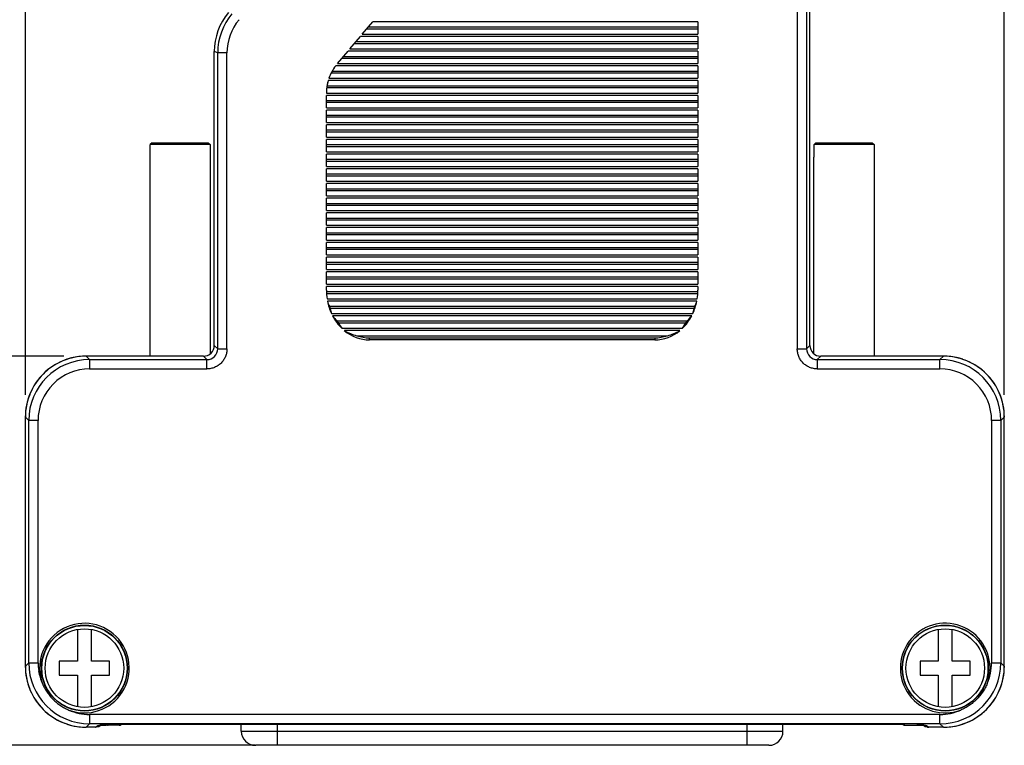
# Model space of a CAD drawing. Header units: inches. Extents: x 0 to 22, y 0 to 17.
# Tile 8 of 17: x 8.7 to 11.5, y 9.5 to 11.5. Entities that reach past the tile are written whole.
import ezdxf

# ---------------------------------------------------------------- set-up
doc = ezdxf.new("R2010")
doc.units = ezdxf.units.IN
doc.header["$LTSCALE"] = 1.21
doc.header["$MEASUREMENT"] = 0
doc.layers.get('0').update_dxf_attribs({"linetype": 'CONTINUOUS'})
doc.layers.add('DIMENSIONS', color=7, linetype='CONTINUOUS')
doc.styles.get("Standard").update_dxf_attribs({"font": 'txt', "width": 0.8})
doc.dimstyles.new('DIMSTYLE_1', dxfattribs={"dimtxt": 0.125, "dimasz": 0.18, "dimexe": 0.18, "dimexo": 0.0625, "dimgap": 0.09, "dimtad": 0, "dimtih": 1, "dimtoh": 1, "dimdec": 3, "dimzin": 4, "dimdsep": 46, "dimtxsty": 'STANDARD', "dimblk": '_FILLED', "dimblk1": '_FILLED', "dimblk2": '_FILLED', "dimcen": 0.09, "dimadec": 0, "dimazin": 0, "dimtp": 0.01, "dimtm": 0.01, "dimtfac": 1, "dimtdec": 3, "dimtofl": 0, "dimtmove": 0, "dimatfit": 3, "dimldrblk": '_FILLED', "dimfxl": 1, "dimtolj": 1, "dimtzin": 4, "dimarcsym": 0})

# ---------------------------------------------------------------- blocks, each defined once
blk = doc.blocks.new('_FILLED')
at = {"color": 0, "linetype": 'BYBLOCK'}
blk.add_solid([(0, 0), (-1, 0.174), (-1, -0.174)], dxfattribs=at)
blk = doc.blocks.new('*D3')
at = {"layer": 'DIMENSIONS', "color": 2, "linetype": 'CONTINUOUS'}
for p, q in [((8.7431, 10.4595), (8.7431, 13.2648)), ((11.4737, 10.4595), (11.4737, 13.2648)), ((8.7431, 13.1398), (9.3834, 13.1398)), ((11.4737, 13.1398), (10.8334, 13.1398))]:
    blk.add_line(p, q, dxfattribs=at)
at = {"layer": 'DIMENSIONS', "color": 2, "linetype": 'CONTINUOUS', "xscale": 0.18, "yscale": 0.18, "zscale": 0.18}
for p, rotation in [((8.7431, 13.1398), 180), ((11.4737, 13.1398), 359.9999999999)]:
    blk.add_blockref('_FILLED', p, dxfattribs=dict(at, rotation=rotation))
at = {"layer": 'DIMENSIONS', "color": 2, "linetype": 'CONTINUOUS', "insert": (10.1084, 13.2023), "char_height": 0.125, "width": 1.325, "attachment_point": 2, "line_spacing_factor": 0.9}
blk.add_mtext('2.731{\\Ftxt.shx;\\W1.000000;\\H0.125000; }[69.36]', dxfattribs=at)
blk = doc.blocks.new('*D4')
at = {"layer": 'DIMENSIONS', "color": 2, "linetype": 'CONTINUOUS'}
for p, q in [((8.8505, 10.5669), (7.8681, 10.5669)), ((7.9931, 10.5669), (7.9931, 10.1493)), ((7.9931, 9.4817), (7.9931, 9.8993)), ((9.3829, 9.4817), (7.8681, 9.4817))]:
    blk.add_line(p, q, dxfattribs=at)
at = {"layer": 'DIMENSIONS', "color": 2, "linetype": 'CONTINUOUS', "xscale": 0.18, "yscale": 0.18, "zscale": 0.18}
for p, rotation in [((7.9931, 10.5669), 90), ((7.9931, 9.4817), 269.9999999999)]:
    blk.add_blockref('_FILLED', p, dxfattribs=dict(at, rotation=rotation))
at = {"layer": 'DIMENSIONS', "color": 2, "linetype": 'CONTINUOUS', "insert": (7.9931, 10.0868), "char_height": 0.125, "width": 1.325, "attachment_point": 2, "line_spacing_factor": 0.9}
blk.add_mtext('1.085{\\Ftxt.shx;\\W1.000000;\\H0.125000; }[27.56]', dxfattribs=at)

msp = doc.modelspace()

# ---------------------------------------------------------------- linework, layer by layer
at = {"color": 6, "linetype": 'CONTINUOUS'}
for p, q in [((10.8963, 12.2014), (10.8963, 10.5873)), ((10.9222, 12.2014), (10.9222, 10.5873)), ((10.9317, 10.5968), (10.9317, 12.211)), ((9.683, 11.4648), (9.712, 11.4993)), ((9.7, 11.485), (10.6189, 11.485)), ((10.6189, 11.4993), (9.712, 11.4993)), ((10.6189, 11.4993), (10.6189, 11.4648)), ((9.6486, 11.4238), (9.6776, 11.4583)), ((10.6189, 11.4583), (9.6776, 11.4583)), ((9.683, 11.4648), (10.6189, 11.4648)), ((10.6189, 11.479), (9.695, 11.479)), ((10.6189, 11.4583), (10.6189, 11.4238)), ((10.6189, 11.438), (9.6606, 11.438)), ((9.6656, 11.444), (10.6189, 11.444)), ((9.2701, 10.5968), (9.2701, 11.4161)), ((9.2796, 11.4127), (9.2701, 11.4161)), ((9.2701, 11.4161), (9.2701, 11.4161)), ((9.2796, 10.5873), (9.2796, 11.4127)), ((9.3055, 11.4127), (9.2796, 11.4127)), ((9.3055, 10.5873), (9.3055, 11.4127)), ((9.6142, 11.3828), (9.6432, 11.4173)), ((9.6312, 11.403), (10.6189, 11.403)), ((10.6189, 11.4173), (9.6432, 11.4173)), ((9.6486, 11.4238), (10.6189, 11.4238)), ((10.6189, 11.4173), (10.6189, 11.3828)), ((10.6189, 11.3763), (9.6089, 11.3763)), ((9.6142, 11.3828), (10.6189, 11.3828)), ((10.6189, 11.397), (9.6262, 11.397)), ((10.6189, 11.3763), (10.6189, 11.3418)), ((10.6189, 11.356), (9.5959, 11.356)), ((9.5991, 11.362), (10.6189, 11.362)), ((10.6189, 11.315), (9.5836, 11.315)), ((9.5845, 11.321), (10.6189, 11.321)), ((10.6189, 11.3353), (9.5877, 11.3353)), ((9.5898, 11.3418), (10.6189, 11.3418)), ((10.6189, 11.3353), (10.6189, 11.3008)), ((9.5829, 11.3008), (10.6189, 11.3008)), ((9.5829, 11.2598), (9.5829, 11.2943)), ((10.6189, 11.2943), (9.5829, 11.2943)), ((10.6189, 11.2943), (10.6189, 11.2598)), ((9.5829, 11.28), (10.6189, 11.28)), ((10.6189, 11.274), (9.5829, 11.274)), ((9.5829, 11.2598), (10.6189, 11.2598)), ((9.5829, 11.2188), (9.5829, 11.2533)), ((10.6189, 11.2533), (9.5829, 11.2533)), ((9.5829, 11.239), (10.6189, 11.239)), ((10.6189, 11.233), (9.5829, 11.233)), ((10.6189, 11.2533), (10.6189, 11.2188)), ((9.5829, 11.2188), (10.6189, 11.2188)), ((9.5829, 11.1778), (9.5829, 11.2123)), ((10.6189, 11.2123), (9.5829, 11.2123)), ((10.6189, 11.2123), (10.6189, 11.1778)), ((9.5829, 11.198), (10.6189, 11.198)), ((10.6189, 11.192), (9.5829, 11.192)), ((9.5829, 11.1778), (10.6189, 11.1778)), ((9.5829, 11.1368), (9.5829, 11.1713)), ((10.6189, 11.1713), (9.5829, 11.1713)), ((9.5829, 11.157), (10.6189, 11.157)), ((10.6189, 11.151), (9.5829, 11.151)), ((10.6189, 11.1713), (10.6189, 11.1368)), ((9.5829, 11.1368), (10.6189, 11.1368)), ((9.5829, 11.0958), (9.5829, 11.1303)), ((10.6189, 11.1303), (9.5829, 11.1303)), ((10.6189, 11.1303), (10.6189, 11.0958)), ((9.5829, 11.116), (10.6189, 11.116)), ((10.6189, 11.11), (9.5829, 11.11)), ((9.5829, 11.0958), (10.6189, 11.0958)), ((9.5829, 11.0548), (9.5829, 11.0893)), ((10.6189, 11.0893), (9.5829, 11.0893)), ((9.5829, 11.075), (10.6189, 11.075)), ((10.6189, 11.069), (9.5829, 11.069)), ((10.6189, 11.0893), (10.6189, 11.0548)), ((9.5829, 11.0548), (10.6189, 11.0548)), ((9.5829, 11.0138), (9.5829, 11.0483)), ((10.6189, 11.0483), (9.5829, 11.0483)), ((10.6189, 11.0483), (10.6189, 11.0138)), ((9.5829, 11.034), (10.6189, 11.034)), ((10.6189, 11.028), (9.5829, 11.028)), ((9.5829, 11.0138), (10.6189, 11.0138)), ((9.5829, 10.9728), (9.5829, 11.0073)), ((10.6189, 11.0073), (9.5829, 11.0073)), ((9.5829, 10.993), (10.6189, 10.993)), ((10.6189, 10.987), (9.5829, 10.987)), ((10.6189, 11.0073), (10.6189, 10.9728)), ((9.5829, 10.9728), (10.6189, 10.9728)), ((9.5829, 10.9318), (9.5829, 10.9663)), ((10.6189, 10.9663), (9.5829, 10.9663)), ((10.6189, 10.9663), (10.6189, 10.9318)), ((9.5829, 10.952), (10.6189, 10.952)), ((10.6189, 10.946), (9.5829, 10.946)), ((9.5829, 10.9318), (10.6189, 10.9318)), ((9.5829, 10.8908), (9.5829, 10.9253)), ((10.6189, 10.9253), (9.5829, 10.9253)), ((9.5829, 10.911), (10.6189, 10.911)), ((10.6189, 10.905), (9.5829, 10.905)), ((10.6189, 10.9253), (10.6189, 10.8908)), ((9.5829, 10.8908), (10.6189, 10.8908)), ((9.5829, 10.8498), (9.5829, 10.8843)), ((10.6189, 10.8843), (9.5829, 10.8843)), ((10.6189, 10.8843), (10.6189, 10.8498)), ((9.5829, 10.87), (10.6189, 10.87)), ((10.6189, 10.864), (9.5829, 10.864)), ((9.5829, 10.8498), (10.6189, 10.8498)), ((9.5829, 10.8088), (9.5829, 10.8433)), ((10.6189, 10.8433), (9.5829, 10.8433)), ((9.5829, 10.829), (10.6189, 10.829)), ((10.6189, 10.823), (9.5829, 10.823)), ((10.6189, 10.8433), (10.6189, 10.8088)), ((9.5829, 10.8088), (10.6189, 10.8088)), ((9.5829, 10.7678), (9.5829, 10.8023)), ((10.6189, 10.8023), (9.5829, 10.8023)), ((10.6189, 10.8023), (10.6189, 10.7678)), ((9.5829, 10.788), (10.6189, 10.788)), ((10.6189, 10.782), (9.5829, 10.782)), ((9.5829, 10.7678), (10.6189, 10.7678)), ((9.5829, 10.7508), (9.5829, 10.7613)), ((10.6189, 10.7613), (9.5829, 10.7613)), ((9.5832, 10.747), (10.6186, 10.747)), ((10.6181, 10.741), (9.5837, 10.741)), ((10.6189, 10.7613), (10.6189, 10.7508)), ((9.5847, 10.7268), (10.6171, 10.7268)), ((10.616, 10.7203), (9.5858, 10.7203)), ((9.5912, 10.706), (10.6106, 10.706)), ((10.6084, 10.7), (9.5934, 10.7)), ((9.597, 10.6858), (10.6048, 10.6858)), ((10.6017, 10.6793), (9.6001, 10.6793)), ((9.6128, 10.665), (10.589, 10.665)), ((10.5841, 10.659), (9.6177, 10.659)), ((9.6257, 10.6448), (10.5761, 10.6448)), ((10.5689, 10.6383), (9.6329, 10.6383)), ((9.668, 10.624), (10.5338, 10.624)), ((9.7029, 10.6123), (9.7029, 10.618)), ((9.7029, 10.618), (10.4989, 10.618)), ((10.4989, 10.6123), (9.7029, 10.6123)), ((10.4989, 10.618), (10.4989, 10.6123)), ((9.2701, 10.5968), (9.2796, 10.5873)), ((9.2701, 10.5968), (9.2701, 10.5968)), ((9.2796, 10.5873), (9.3055, 10.5873)), ((10.8963, 10.5873), (10.9222, 10.5873)), ((10.9222, 10.5873), (10.9317, 10.5968)), ((10.9317, 10.5968), (10.9317, 10.5968)), ((8.913, 10.5669), (8.913, 10.5669)), ((8.913, 10.5669), (8.9225, 10.5573)), ((9.2401, 10.5669), (8.913, 10.5669)), ((8.9225, 10.5573), (8.9225, 10.5314)), ((8.9225, 10.5573), (9.2497, 10.5573)), ((9.2401, 10.5669), (9.2401, 10.5669)), ((9.2497, 10.5573), (9.2401, 10.5669)), ((9.2497, 10.5314), (9.2497, 10.5573)), ((10.9617, 10.5669), (10.9521, 10.5573)), ((10.9521, 10.5573), (11.2943, 10.5573)), ((10.9521, 10.5573), (10.9521, 10.5314)), ((11.3038, 10.5669), (10.9617, 10.5669)), ((10.9617, 10.5669), (10.9617, 10.5669)), ((11.2943, 10.5573), (11.3038, 10.5669)), ((11.2943, 10.5314), (11.2943, 10.5573)), ((11.3038, 10.5669), (11.3038, 10.5669)), ((8.9225, 10.5314), (9.2497, 10.5314)), ((10.9521, 10.5314), (11.2943, 10.5314)), ((8.7431, 9.7021), (8.7431, 10.397)), ((8.7526, 10.3874), (8.7431, 10.397)), ((8.7431, 10.397), (8.7431, 10.397)), ((8.7526, 9.7117), (8.7526, 10.3874)), ((8.7785, 10.3874), (8.7526, 10.3874)), ((8.7785, 9.7117), (8.7785, 10.3874)), ((11.4642, 10.3874), (11.4383, 10.3874)), ((11.4383, 10.3874), (11.4383, 9.7117)), ((11.4737, 10.397), (11.4642, 10.3874)), ((11.4642, 10.3874), (11.4642, 9.7117)), ((11.4737, 10.397), (11.4737, 10.397)), ((11.4737, 9.7021), (11.4737, 10.397)), ((8.7431, 9.7021), (8.7526, 9.7117)), ((8.7431, 9.7021), (8.7431, 9.7021)), ((8.7526, 9.7117), (8.7785, 9.7117)), ((11.4383, 9.7117), (11.4642, 9.7117)), ((11.4642, 9.7117), (11.4737, 9.7021)), ((11.4737, 9.7021), (11.4737, 9.7021)), ((11.4336, 9.6886), (11.426, 9.6536)), ((11.2943, 9.5677), (8.9225, 9.5677)), ((8.9225, 9.5677), (8.9225, 9.5418)), ((11.2943, 9.5418), (11.2943, 9.5677)), ((8.9225, 9.5418), (8.913, 9.5322)), ((8.9386, 9.5322), (8.913, 9.5322)), ((8.913, 9.5322), (8.913, 9.5322)), ((11.2943, 9.5418), (8.9225, 9.5418)), ((8.9386, 9.5322), (8.9451, 9.537)), ((8.9386, 9.5322), (8.9386, 9.5322)), ((8.9488, 9.5373), (8.9446, 9.5342)), ((8.9457, 9.5352), (8.9446, 9.5342)), ((8.9454, 9.534), (8.9446, 9.534)), ((8.9451, 9.537), (8.947, 9.5372)), ((8.9454, 9.5348), (8.9454, 9.534)), ((8.9461, 9.5346), (8.9454, 9.534)), ((8.9471, 9.5372), (8.9469, 9.5372)), ((8.947, 9.5372), (8.9484, 9.5373)), ((8.9506, 9.5374), (8.951, 9.5374)), ((8.9513, 9.5359), (8.9524, 9.5369)), ((8.9513, 9.5359), (8.9525, 9.5368)), ((8.9524, 9.5369), (8.9519, 9.5374)), ((8.953, 9.5375), (8.9524, 9.5369)), ((8.9541, 9.5375), (8.9565, 9.5375)), ((8.9565, 9.5375), (8.962, 9.5376)), ((8.962, 9.5376), (8.9682, 9.5377)), ((9.0045, 9.5377), (8.9682, 9.5377)), ((8.972, 9.5377), (8.9741, 9.5377)), ((8.9741, 9.5377), (8.9741, 9.5377)), ((9.0045, 9.5377), (9.0089, 9.5409)), ((9.0045, 9.5377), (9.0045, 9.5377)), ((9.0089, 9.5409), (11.1929, 9.5409)), ((9.0096, 9.5409), (9.0089, 9.5409)), ((9.0102, 9.541), (9.0096, 9.5409)), ((9.0116, 9.5406), (9.0105, 9.5397)), ((9.0117, 9.5405), (9.0105, 9.5397)), ((9.3454, 9.5211), (9.3454, 9.5409)), ((9.4454, 9.5409), (9.4454, 9.4817)), ((10.7564, 9.4817), (10.7564, 9.5409)), ((10.8564, 9.5211), (10.8564, 9.5409)), ((11.1913, 9.5397), (11.1901, 9.5405)), ((11.1902, 9.5406), (11.1913, 9.5397)), ((11.1922, 9.5409), (11.1918, 9.541)), ((11.1929, 9.5409), (11.1922, 9.5409)), ((11.1929, 9.5409), (11.1973, 9.5377)), ((11.1973, 9.5377), (11.2336, 9.5377)), ((11.1973, 9.5377), (11.1973, 9.5377)), ((11.2277, 9.5377), (11.2277, 9.5377)), ((11.2277, 9.5377), (11.2298, 9.5377)), ((11.2336, 9.5377), (11.2398, 9.5376)), ((11.2494, 9.5369), (11.2488, 9.5375)), ((11.2493, 9.537), (11.2505, 9.5359)), ((11.2499, 9.5374), (11.2494, 9.5369)), ((11.2494, 9.5369), (11.2505, 9.5359)), ((11.2572, 9.5342), (11.253, 9.5373)), ((11.2533, 9.5373), (11.2548, 9.5372)), ((11.2542, 9.5372), (11.2545, 9.5372)), ((11.2552, 9.5372), (11.2567, 9.537)), ((11.2564, 9.534), (11.2557, 9.5346)), ((11.2564, 9.534), (11.2564, 9.5349)), ((11.2572, 9.534), (11.2564, 9.534)), ((11.2567, 9.537), (11.2632, 9.5322)), ((11.3038, 9.5322), (11.2632, 9.5322)), ((11.2632, 9.5322), (11.2632, 9.5322)), ((11.3038, 9.5322), (11.2943, 9.5418)), ((11.3038, 9.5322), (11.3038, 9.5322)), ((9.3454, 9.5211), (10.8564, 9.5211)), ((10.817, 9.4817), (9.3847, 9.4817))]:
    msp.add_line(p, q, dxfattribs=at)
at = {"color": 7, "linetype": 'CONTINUOUS'}
for p, q in [((9.5829, 11.3018), (9.5829, 11.3008)), ((9.0964, 11.1621), (9.0913, 11.1571)), ((9.0913, 11.1221), (9.0913, 11.1571)), ((9.2585, 11.1571), (9.0913, 11.1571)), ((9.0964, 11.1621), (9.2534, 11.1621)), ((9.2534, 11.1621), (9.2585, 11.1571)), ((9.2585, 11.1571), (9.2585, 11.1221)), ((10.9484, 11.1621), (10.9433, 11.1571)), ((11.1105, 11.1571), (10.9433, 11.1571)), ((10.9433, 11.1221), (10.9433, 11.1571)), ((10.9484, 11.1621), (11.1054, 11.1621)), ((11.1054, 11.1621), (11.1105, 11.1571)), ((11.1105, 11.1571), (11.1105, 11.1221)), ((9.0899, 11.1221), (9.0899, 10.5671)), ((9.0899, 11.1221), (9.0913, 11.1221)), ((9.2585, 11.1221), (9.2599, 11.1221)), ((9.2599, 10.5747), (9.2599, 11.1221)), ((10.9419, 11.1221), (10.9433, 11.1221)), ((10.9419, 11.1221), (10.9419, 10.5747)), ((11.1105, 11.1221), (11.1119, 11.1221)), ((11.1119, 10.5671), (11.1119, 11.1221)), ((9.2401, 10.5671), (9.2437, 10.5671)), ((10.9581, 10.5671), (10.9617, 10.5671)), ((8.8884, 9.8048), (8.8884, 9.7165)), ((8.9274, 9.7165), (8.9274, 9.8048)), ((11.2894, 9.8048), (11.2894, 9.7165)), ((11.3284, 9.7165), (11.3284, 9.8048)), ((8.8379, 9.7165), (8.8379, 9.6775)), ((8.8884, 9.7165), (8.8379, 9.7165)), ((8.9779, 9.7165), (8.9274, 9.7165)), ((8.9779, 9.6775), (8.9779, 9.7165)), ((11.2894, 9.7165), (11.2389, 9.7165)), ((11.2389, 9.7165), (11.2389, 9.6775)), ((11.3789, 9.7165), (11.3284, 9.7165)), ((11.3789, 9.6775), (11.3789, 9.7165)), ((8.8379, 9.6775), (8.8884, 9.6775)), ((8.8884, 9.6775), (8.8884, 9.5893)), ((8.9274, 9.5893), (8.9274, 9.6775)), ((8.9274, 9.6775), (8.9779, 9.6775)), ((11.2389, 9.6775), (11.2894, 9.6775)), ((11.2894, 9.6775), (11.2894, 9.5893)), ((11.3284, 9.6775), (11.3789, 9.6775)), ((11.3284, 9.5893), (11.3284, 9.6775))]:
    msp.add_line(p, q, dxfattribs=at)
at = {"color": 6, "linetype": 'CONTINUOUS'}
for points in [[(8.9469, 9.5372), (8.9469, 9.5372), (8.9475, 9.5372), (8.9486, 9.5373)], [(8.9486, 9.5373), (8.9501, 9.5374), (8.952, 9.5374), (8.9541, 9.5375)], [(11.2398, 9.5376), (11.2452, 9.5375), (11.2476, 9.5375)], [(11.2476, 9.5375), (11.2497, 9.5374), (11.2516, 9.5374), (11.2531, 9.5373), (11.2542, 9.5372)]]:
    msp.add_lwpolyline(points, dxfattribs=at)
for centre, radius in [((8.9079, 9.697), 0.12), ((8.9079, 9.697), 0.1189), ((11.3089, 9.697), 0.12), ((11.3089, 9.697), 0.1192)]:
    msp.add_circle(centre, radius, dxfattribs=at)
at = {"color": 7, "linetype": 'CONTINUOUS'}
for centre in [(8.9079, 9.697), (11.3089, 9.697)]:
    msp.add_circle(centre, 0.1095, dxfattribs=at)
at = {"color": 6, "linetype": 'CONTINUOUS'}
for centre, radius, start, end in [((9.44, 11.4162), 0.1699, 139.9979, 180.0021), ((9.4495, 11.4127), 0.1699, 140.0011, 179.9989), ((9.4495, 11.4127), 0.144, 140.0013, 179.999), ((9.7029, 11.3018), 0.12, 141.5936, 160.5351), ((9.2401, 10.5968), 0.03, 269.9713, 0.0287), ((9.2497, 10.5872), 0.0299, 269.9047, 0.0952), ((10.9521, 10.5872), 0.0299, 179.9047, 270.0952), ((10.9617, 10.5968), 0.03, 179.9697, 270.0303), ((8.9129, 10.397), 0.1699, 89.9867, 180.0134), ((8.9225, 10.3874), 0.1699, 90.0012, 179.9988), ((8.9128, 10.3973), 0.1696, 118.1048, 123.4112), ((8.913, 10.3969), 0.17, 108.5226, 118.0993), ((8.9127, 10.3977), 0.1692, 104.0201, 108.5256), ((8.913, 10.3964), 0.1705, 90.0209, 104.015), ((11.2943, 10.3874), 0.1699, 0.0012, 89.9988), ((11.3038, 10.3964), 0.1705, 75.9827, 89.9791), ((11.3039, 10.397), 0.1699, 359.9867, 90.0134), ((11.3041, 10.3977), 0.1692, 71.4674, 75.9777), ((11.3038, 10.3968), 0.17, 61.9009, 71.4695), ((11.304, 10.3973), 0.1696, 56.5866, 61.8944), ((8.9225, 10.3874), 0.144, 89.9855, 180.0147), ((8.9125, 10.3974), 0.1693, 132.2495, 137.7506), ((8.9132, 10.3967), 0.1702, 123.41, 132.2454), ((11.2943, 10.3874), 0.144, 359.9855, 90.0147), ((11.3036, 10.3967), 0.1703, 47.7564, 56.5861), ((11.3043, 10.3974), 0.1693, 42.2495, 47.7506), ((8.9133, 10.3967), 0.1703, 137.7564, 146.5861), ((11.3036, 10.3968), 0.1702, 33.41, 42.2454), ((8.9131, 10.3969), 0.17, 151.9009, 161.4695), ((8.9127, 10.3971), 0.1696, 146.5866, 151.8944), ((11.3041, 10.3971), 0.1696, 28.1048, 33.4112), ((11.3037, 10.397), 0.17, 18.5226, 28.0993), ((8.9136, 10.3969), 0.1705, 165.9828, 179.9791), ((8.9123, 10.3972), 0.1692, 161.4674, 165.9778), ((11.3045, 10.3972), 0.1692, 14.0201, 18.5256), ((11.3032, 10.3969), 0.1705, 0.0209, 14.015), ((8.9079, 9.697), 0.125, 249.6492, 200.3678), ((11.3089, 9.697), 0.125, 356.1413, 290.3506), ((8.9136, 9.7022), 0.1705, 180.0208, 194.013), ((8.9129, 9.7021), 0.1699, 179.9866, 270.0133), ((8.9225, 9.7117), 0.1699, 180.0012, 269.9988), ((8.9224, 9.7117), 0.1438, 179.9877, 188.8563), ((11.2943, 9.7117), 0.1699, 270.0012, 359.9988), ((11.3039, 9.7021), 0.1699, 269.9867, 0.0134), ((11.2941, 9.7117), 0.1442, 336.2226, 359.9949), ((11.3032, 9.7022), 0.1705, 345.9828, 359.9791), ((8.9231, 9.7118), 0.1446, 188.8723, 203.7604), ((8.9123, 9.7019), 0.1692, 194.0181, 198.5247), ((8.9131, 9.7021), 0.17, 198.5216, 208.095), ((11.3037, 9.7022), 0.17, 331.9009, 341.4695), ((11.3045, 9.7019), 0.1692, 341.4674, 345.9778), ((8.9127, 9.7019), 0.1696, 208.1006, 213.407), ((11.3041, 9.7019), 0.1696, 326.5866, 331.8944), ((8.9132, 9.7023), 0.1702, 213.4058, 222.24), ((8.9125, 9.7017), 0.1693, 222.2442, 227.7453), ((11.3043, 9.7017), 0.1693, 312.2495, 317.7506), ((11.3035, 9.7023), 0.1703, 317.7564, 326.5861), ((8.9132, 9.7024), 0.1703, 227.751, 236.5819), ((8.9128, 9.7018), 0.1696, 236.5824, 241.8901), ((8.9225, 9.7118), 0.1441, 246.2263, 269.9995), ((11.2943, 9.7118), 0.1441, 270.0004, 293.7737), ((11.304, 9.7018), 0.1696, 298.1048, 303.4112), ((11.3036, 9.7024), 0.1702, 303.41, 312.2454), ((8.913, 9.7023), 0.17, 241.8966, 251.4692), ((8.9127, 9.7014), 0.1692, 251.467, 255.976), ((8.913, 9.7027), 0.1705, 255.981, 269.9791), ((8.9386, 9.5422), 0.00995, 270.0258, 306.4648), ((8.9454, 9.544), 0.01, 269.9803, 306.4658), ((8.956, 9.3737), 0.1638, 91.8753, 92.6739), ((8.9604, 9.2464), 0.2911, 91.6434, 91.8538), ((8.962, 9.1929), 0.3447, 91.5325, 91.6481), ((8.9639, 9.1228), 0.4148, 91.2723, 91.5311), ((8.9667, 8.9991), 0.5385, 91.0471, 91.2781), ((8.969, 8.8773), 0.6604, 90.8811, 91.0528), ((8.971, 8.7432), 0.7945, 90.6149, 90.8816), ((8.9731, 8.5567), 0.981, 90.3566, 90.6199), ((8.9739, 8.4378), 1.0999, 90.0983, 90.3606), ((9.0045, 9.5477), 0.00999, 269.9303, 306.4655), ((9.0095, 9.5489), 0.00803, 265.6324, 273.7765), ((11.1973, 9.5477), 0.00999, 233.5347, 270.0697), ((11.1923, 9.5489), 0.00799, 269.5702, 274.3724), ((11.2278, 8.4256), 1.1121, 89.6406, 89.8996), ((11.2284, 8.5292), 1.0085, 89.3851, 89.6396), ((11.2304, 8.7116), 0.8261, 89.1255, 89.3816), ((11.2325, 8.8596), 0.678, 88.9496, 89.119), ((11.2346, 8.9752), 0.5625, 88.7317, 88.9483), ((11.2375, 9.1036), 0.4341, 88.4671, 88.7278), ((11.2407, 9.2254), 0.3121, 88.0798, 88.4633), ((11.2564, 9.5439), 0.00995, 233.5359, 270.0425), ((11.2448, 9.3474), 0.1901, 87.4373, 88.0754), ((11.2567, 9.547), 0.01, 257.1669, 270.0656), ((11.2518, 9.4911), 0.0463, 85.8519, 86.3055), ((11.2632, 9.5422), 0.01, 233.5342, 270.0194), ((11.3038, 9.7027), 0.1705, 270.0209, 284.015), ((11.3041, 9.7014), 0.1692, 284.0201, 288.5256), ((11.3038, 9.7022), 0.17, 288.5226, 298.0993), ((9.3848, 9.5211), 0.0394, 180, 270), ((10.817, 9.5211), 0.0394, 270, 360), ((9.3857, 9.5191), 0.0374, 268.6367, 269.9991)]:
    msp.add_arc(centre, radius, start, end, dxfattribs=at)
at = {"color": 7, "linetype": 'CONTINUOUS'}
for centre, radius, start, end in [((9.7029, 11.3018), 0.12, 163.7656, 180.3045), ((9.7023, 11.3019), 0.1194, 170.2846, 174.9914), ((9.7038, 11.3016), 0.121, 163.7922, 170.2671), ((9.7047, 11.3017), 0.1218, 175.0063, 179.959)]:
    msp.add_arc(centre, radius, start, end, dxfattribs=at)
at = {"color": 6, "linetype": 'CONTINUOUS'}
for centre, major_axis, ratio, start_param, end_param in [((9.7029, 10.7508), (0, 0.1386), 0.866025, -4.712389, -4.537786), ((10.4989, 10.7508), (0, 0.1386), 0.866025, -1.745399, -1.570796), ((9.7029, 10.7508), (0, 0.1386), 0.866025, -4.490381, -4.223541), ((9.7029, 10.7421), (0.12, 0), 0.822263, -2.919585, -2.768051), ((10.4989, 10.7508), (0, 0.1386), 0.866025, -2.059644, -1.792804), ((10.4989, 10.7421), (0.12, 0), 0.822263, -0.373541, -0.222008), ((9.7029, 10.7566), (0, 0.1386), 0.866025, 1.944338, 1.991295), ((9.7029, 10.795), (0, 0.2326), 0.515894, -4.29189, -4.223541), ((10.4989, 10.795), (0, 0.2326), 0.515894, -2.059644, -1.991295), ((10.4989, 10.7566), (0, 0.1386), 0.866025, -1.991295, -1.944338), ((9.7029, 10.7508), (0, 0.1386), 0.866025, -4.170121, -3.840569), ((9.7029, 10.7303), (0.12, 0), 0.822263, -2.599324, -2.4197), ((9.7029, 10.7566), (0, 0.1386), 0.866025, 2.292689, 2.351962), ((9.7029, 10.8228), (0, 0.2326), 0.515894, -3.931223, -3.840569), ((10.4989, 10.7508), (0, 0.1386), 0.866025, -2.442616, -2.113065), ((10.4989, 10.8228), (0, 0.2326), 0.515894, -2.442616, -2.351962), ((10.4989, 10.7566), (0, 0.1386), 0.866025, -2.351962, -2.292689), ((10.4989, 10.7303), (0.12, 0), 0.822263, -0.721893, -0.542268), ((9.7029, 10.7508), (0, 0.1386), 0.866025, -3.764866, -3.141593), ((9.7029, 10.7184), (0.12, 0), 0.822263, -2.194069, -1.866152), ((10.4989, 10.7508), (0, 0.1386), 0.866025, -3.141593, -2.51832), ((10.4989, 10.7184), (0.12, 0), 0.822263, -1.275441, -0.947523), ((9.7029, 10.7566), (0, 0.1386), 0.866025, 2.846237, 3.141593), ((10.4989, 10.7566), (0, 0.1386), 0.866025, -3.141593, -2.846237)]:
    msp.add_ellipse(centre, major_axis=major_axis, ratio=ratio, start_param=start_param, end_param=end_param, dxfattribs=at)
for points, knots in [([(9.3055, 10.5873), (9.3055, 10.5836), (9.305, 10.5781), (9.3032, 10.5711), (9.3007, 10.5642), (9.2964, 10.5561), (9.2894, 10.5475), (9.2809, 10.5405), (9.2728, 10.5362), (9.2659, 10.5338), (9.2588, 10.532), (9.2533, 10.5314), (9.2497, 10.5314)], [0, 0, 0, 0, 0.124853, 0.187488, 0.250085, 0.375039, 0.500004, 0.624961, 0.749917, 0.812514, 0.875145, 1, 1, 1, 1]), ([(10.9521, 10.5314), (10.9485, 10.5314), (10.943, 10.532), (10.9359, 10.5337), (10.929, 10.5362), (10.9209, 10.5405), (10.9124, 10.5475), (10.9054, 10.556), (10.9011, 10.5642), (10.8986, 10.5711), (10.8968, 10.5781), (10.8963, 10.5836), (10.8963, 10.5873)], [0, 0, 0, 0, 0.124853, 0.187488, 0.250085, 0.375039, 0.500004, 0.624961, 0.749917, 0.812514, 0.875145, 1, 1, 1, 1]), ([(8.7907, 9.6536), (8.7925, 9.6495), (8.7965, 9.6415), (8.8034, 9.6301), (8.8114, 9.6194), (8.8174, 9.6128), (8.8205, 9.6097)], [0, 0, 0, 0, 0.249994, 0.500002, 0.750017, 1, 1, 1, 1]), ([(11.4261, 9.6536), (11.4243, 9.6495), (11.4203, 9.6415), (11.4134, 9.6301), (11.4054, 9.6194), (11.3994, 9.6128), (11.3963, 9.6097)], [0, 0, 0, 0, 0.249994, 0.500002, 0.750017, 1, 1, 1, 1]), ([(8.8205, 9.6097), (8.8237, 9.6065), (8.8303, 9.6006), (8.841, 9.5926), (8.8524, 9.5856), (8.8604, 9.5817), (8.8644, 9.5799)], [0, 0, 0, 0, 0.249983, 0.499996, 0.750007, 1, 1, 1, 1]), ([(11.3963, 9.6097), (11.3931, 9.6065), (11.3865, 9.6006), (11.3758, 9.5926), (11.3644, 9.5856), (11.3564, 9.5817), (11.3524, 9.5799)], [0, 0, 0, 0, 0.249984, 0.499996, 0.750007, 1, 1, 1, 1])]:
    msp.add_open_spline(points, degree=3, knots=knots, dxfattribs=at)

# ---------------------------------------------------------------- dimensions: what is measured, and where the dimension line sits
at = {"layer": 'DIMENSIONS', "color": 2, "linetype": 'CONTINUOUS'}
dim = msp.add_linear_dim(base=(11.4737, 13.1398), p1=(8.7431, 10.4595), p2=(11.4737, 10.4595), dimstyle='DIMSTYLE_1', dxfattribs=at)
dim.commit()
dim.dimension.update_dxf_attribs({"geometry": '*D3', "text_midpoint": (9.9584, 13.1398), "dimtype": 160})
dim = msp.add_linear_dim(base=(7.9931, 9.4817), p1=(8.8505, 10.5669), p2=(9.3829, 9.4817), angle=270, dimstyle='DIMSTYLE_1', dxfattribs=at)
dim.commit()
dim.dimension.update_dxf_attribs({"geometry": '*D4', "text_midpoint": (7.8431, 10.0243), "dimtype": 160})

doc.saveas('drawing.dxf')
